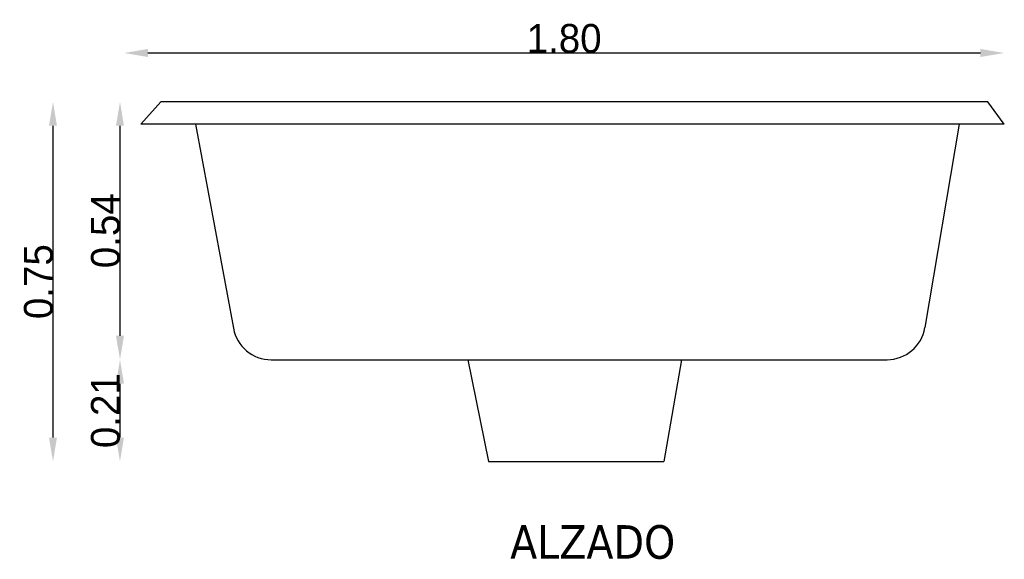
# Model space of a CAD drawing. Extents: x 81.27 to 83.32, y 131.91 to 133.04.
import ezdxf

# ---------------------------------------------------------------- set-up
doc = ezdxf.new("R2010")
doc.units = 0
doc.header["$MEASUREMENT"] = 0
doc.layers.get('0').update_dxf_attribs({"linetype": 'CONTINUOUS'})
doc.layers.get('DEFPOINTS').update_dxf_attribs({"linetype": 'CONTINUOUS'})
doc.layers.add('COTAS', color=1, linetype='CONTINUOUS')
doc.layers.add('TEXTO', color=5, linetype='CONTINUOUS')
doc.styles.add('REXTO1', font='TAHOMA.TTF')
doc.dimstyles.get("Standard").update_dxf_attribs({"dimtxt": 0.18, "dimasz": 0.18, "dimexe": 0.18, "dimexo": 0.0625, "dimgap": 0.09, "dimtad": 0, "dimtih": 1, "dimtoh": 1, "dimdec": 4, "dimzin": 0, "dimdsep": 46, "dimtxsty": 'Standard', "dimcen": 0.09, "dimadec": 0, "dimazin": 0, "dimtfac": 1, "dimtdec": 4, "dimtofl": 0, "dimtmove": 0, "dimatfit": 3, "dimfxl": 0, "dimtolj": 1, "dimtzin": 0, "dimarcsym": 0})

# ---------------------------------------------------------------- blocks, each defined once
blk = doc.blocks.new('*D2')
at = {"color": 0, "linetype": 'ByBlock'}
blk.add_line((81.3402, 132.8152), (81.3402, 132.1652), dxfattribs=at)
for points in [[(81.3319, 132.8152), (81.3485, 132.8152), (81.3402, 132.8652)], [(81.3319, 132.1652), (81.3485, 132.1652), (81.3402, 132.1152)]]:
    blk.add_solid(points, dxfattribs=at)
at = {"layer": 'DEFPOINTS', "color": 0, "linetype": 'ByBlock'}
for p in [(81.565, 132.8652), (81.3402, 132.1152), (82.2482, 132.1152)]:
    blk.add_point(p, dxfattribs=at)
at = {"color": 0, "linetype": 'ByBlock', "insert": (81.3102, 132.4902), "char_height": 0.06, "attachment_point": 5, "rotation": 90}
blk.add_mtext('\\A1;0.75', dxfattribs=at)
blk = doc.blocks.new('*D1')
at = {"color": 0, "linetype": 'ByBlock'}
blk.add_line((81.4799, 132.2775), (81.4799, 132.1652), dxfattribs=at)
for points in [[(81.4715, 132.2775), (81.4882, 132.2775), (81.4799, 132.3275)], [(81.4715, 132.1652), (81.4882, 132.1652), (81.4799, 132.1152)]]:
    blk.add_solid(points, dxfattribs=at)
at = {"layer": 'DEFPOINTS', "color": 0, "linetype": 'ByBlock'}
for p in [(81.795, 132.3275), (81.4799, 132.1152), (82.2482, 132.1152)]:
    blk.add_point(p, dxfattribs=at)
at = {"color": 0, "linetype": 'ByBlock', "insert": (81.4499, 132.2213), "char_height": 0.06, "attachment_point": 5, "rotation": 90}
blk.add_mtext('\\A1;0.21', dxfattribs=at)
blk = doc.blocks.new('*D0')
at = {"color": 0, "linetype": 'ByBlock'}
blk.add_line((81.4799, 132.8152), (81.4799, 132.3775), dxfattribs=at)
for points in [[(81.4715, 132.8152), (81.4882, 132.8152), (81.4799, 132.8652)], [(81.4715, 132.3775), (81.4882, 132.3775), (81.4799, 132.3275)]]:
    blk.add_solid(points, dxfattribs=at)
at = {"layer": 'DEFPOINTS', "color": 0, "linetype": 'ByBlock'}
for p in [(81.565, 132.8652), (81.4799, 132.3275), (81.795, 132.3275)]:
    blk.add_point(p, dxfattribs=at)
at = {"color": 0, "linetype": 'ByBlock', "insert": (81.4499, 132.5963), "char_height": 0.06, "attachment_point": 5, "rotation": 90}
blk.add_mtext('\\A1;0.54', dxfattribs=at)
blk = doc.blocks.new('*D3')
at = {"color": 0, "linetype": 'ByBlock'}
blk.add_line((81.5382, 132.9668), (83.2734, 132.9668), dxfattribs=at)
for points in [[(81.5382, 132.9752), (81.5382, 132.9585), (81.4882, 132.9668)], [(83.2734, 132.9752), (83.2734, 132.9585), (83.3234, 132.9668)]]:
    blk.add_solid(points, dxfattribs=at)
at = {"layer": 'DEFPOINTS', "color": 0, "linetype": 'ByBlock'}
for p in [(83.3234, 132.9668), (81.4882, 132.8152), (83.3234, 132.8182)]:
    blk.add_point(p, dxfattribs=at)
at = {"color": 0, "linetype": 'ByBlock', "insert": (82.4058, 132.9968), "char_height": 0.06, "attachment_point": 5}
blk.add_mtext('\\A1;1.80', dxfattribs=at)

msp = doc.modelspace()

# ---------------------------------------------------------------- linework, layer by layer
for p, q in [((81.565, 132.8652), (81.5234, 132.8182)), ((83.3234, 132.8182), (83.289, 132.8652)), ((83.3234, 132.8182), (81.5234, 132.8182)), ((81.6373, 132.8182), (81.7163, 132.3929)), ((83.2291, 132.8182), (83.1579, 132.3943)), ((81.795, 132.3275), (83.079, 132.3275)), ((82.2052, 132.3275), (82.2482, 132.1152)), ((82.6502, 132.3275), (82.6139, 132.1152))]:
    msp.add_line(p, q)
for points in [[(83.289, 132.8652), (81.565, 132.8652)], [(82.2482, 132.1152), (82.6139, 132.1152)]]:
    msp.add_lwpolyline(points)
for centre, start, end in [((81.795, 132.4075), 190.528, 270), ((83.079, 132.4075), 270, 350.4749)]:
    msp.add_arc(centre, 0.08, start, end)

# ---------------------------------------------------------------- texts
at = {"layer": 'TEXTO', "style": 'REXTO1'}
msp.add_text('ALZADO', height=0.07, dxfattribs=at).set_placement((82.2932, 131.9126))

# ---------------------------------------------------------------- dimensions: what is measured, and where the dimension line sits
at = {"layer": 'COTAS'}
dim = msp.add_linear_dim(base=(83.3234, 132.9668), p1=(81.4882, 132.8152), p2=(83.3234, 132.8182), text='1.80', dimstyle='Standard', override={"dimtxt": 0.06, "dimasz": 0.05, "dimexe": 1.25, "dimexo": 0.625, "dimgap": 0, "dimtad": 1, "dimtih": 0, "dimtoh": 0, "dimdec": 2, "dimzin": 8, "dimcen": 2.5, "dimse1": 1, "dimse2": 1, "dimtdec": 2, "dimtix": 1, "dimtofl": 1}, dxfattribs=at)
dim.commit()
dim.dimension.update_dxf_attribs({"geometry": '*D3', "text_midpoint": (82.4058, 132.9968)})
for base, p1, p2, override, picture, middle in [((81.3402, 132.1152), (81.565, 132.8652), (82.2482, 132.1152), {"dimtxt": 0.06, "dimasz": 0.05, "dimexe": 1.25, "dimexo": 0.625, "dimgap": 0, "dimtad": 1, "dimtih": 0, "dimtoh": 0, "dimdec": 2, "dimzin": 8, "dimcen": 2.5, "dimse1": 1, "dimse2": 1, "dimtdec": 2, "dimtix": 1, "dimtofl": 1}, '*D2', (81.3102, 132.4902)), ((81.4799, 132.3275), (81.565, 132.8652), (81.795, 132.3275), {"dimtxt": 0.06, "dimasz": 0.05, "dimexe": 1.25, "dimexo": 0.625, "dimgap": 0, "dimtad": 1, "dimtih": 0, "dimtoh": 0, "dimdec": 2, "dimzin": 8, "dimcen": 2.5, "dimse1": 1, "dimse2": 1, "dimtdec": 2, "dimtix": 1, "dimtofl": 1}, '*D0', (81.4499, 132.5963)), ((81.4799, 132.1152), (81.795, 132.3275), (82.2482, 132.1152), {"dimtxt": 0.06, "dimasz": 0.05, "dimexe": 1.25, "dimexo": 0.625, "dimgap": 0, "dimtad": 1, "dimtih": 0, "dimtoh": 0, "dimdec": 2, "dimzin": 8, "dimcen": 2.5, "dimse1": 1, "dimse2": 1, "dimtdec": 2, "dimtix": 1, "dimtofl": 1, "dimtmove": 1}, '*D1', (81.4499, 132.2213))]:
    dim = msp.add_linear_dim(base=base, p1=p1, p2=p2, angle=90, dimstyle='Standard', override=override, dxfattribs=at)
    dim.commit()
    dim.dimension.update_dxf_attribs({"geometry": picture, "text_midpoint": middle})

doc.saveas('drawing.dxf')
